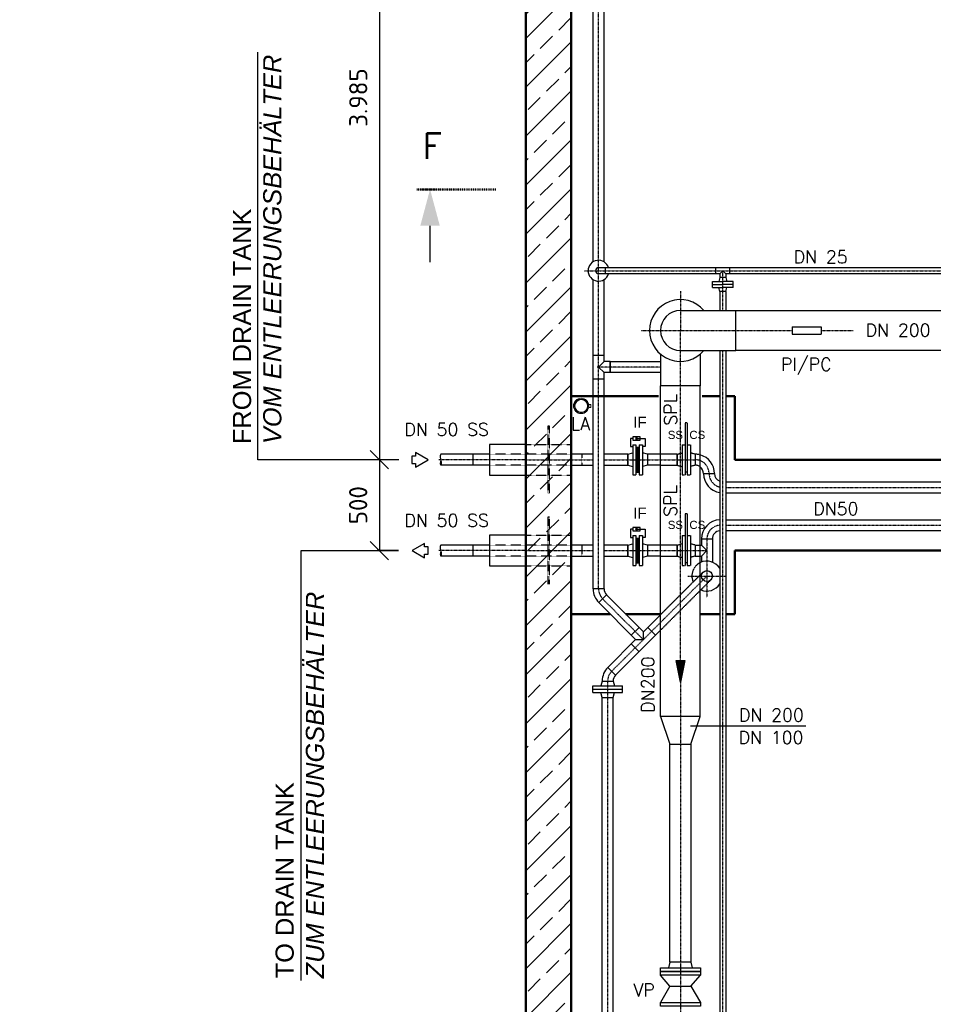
# Model space of a CAD drawing. Header units: millimetres. Extents: x -197187 to 231260338, y -45270 to 70505.
# Tile 48 of 85: x 40859 to 45886, y 7421 to 12838. Entities that reach past the tile are written whole.
import ezdxf
from ezdxf.enums import TextEntityAlignment as Align

# ---------------------------------------------------------------- set-up
doc = ezdxf.new("R2010")
doc.units = ezdxf.units.MM
doc.header["$LTSCALE"] = 0.5
doc.linetypes.add('DASHDOT', pattern=[1, 0.5, -0.25, 0, -0.25])
doc.linetypes.add('HIDDEN', pattern=[0.375, 0.25, -0.125])
for name, color, linetype in [('17', 7, 'Continuous'), ('21', 7, 'Continuous'), ('41', 7, 'Continuous'), ('8', 7, 'Continuous'), ('BEMAßUNG', 7, 'Continuous'), ('Beschriftung', 7, 'Continuous'), ('P-MU025ENTLÜ', 7, 'Continuous'), ('P-MU050ENTL', 7, 'Continuous'), ('P-MU150AUSL', 7, 'Continuous'), ('P-MU200AUSL', 7, 'Continuous'), ('P-MU200EINL', 7, 'Continuous'), ('P-MU300AUSL', 7, 'Continuous')]:
    doc.layers.add(name, color=color, linetype=linetype)
doc.styles.add('LBB3.5M1000', font='isocp.shx', dxfattribs={"height": 3.5})
doc.styles.add('ROMANS', font='ROMANS', dxfattribs={"height": 0.2})
doc.styles.get("Standard").update_dxf_attribs({"font": 'isocpeur.ttf'})
doc.dimstyles.new('DIN', dxfattribs={"dimtxt": 2.5, "dimasz": 2.5, "dimexe": 1.25, "dimexo": 0.625, "dimtad": 1, "dimtih": 1, "dimdec": 4, "dimdsep": 46, "dimlunit": 6, "dimtxsty": 'Standard', "dimcen": 2.5, "dimadec": 0, "dimazin": 0, "dimtfac": 1, "dimtdec": 4, "dimtmove": 0, "dimatfit": 3, "dimfxl": 0, "dimtvp": 1, "dimtolj": 1, "dimtzin": 0, "dimarcsym": 0})

# ---------------------------------------------------------------- blocks, each defined once
blk = doc.blocks.new('SPFEIL')
at = {"layer": '17', "color": 7, "linetype": 'Continuous'}
blk.add_line((-20, 0), (-10, 0), dxfattribs=at)
blk.add_solid([(-10, -2.6795), (0, 0), (-10, 2.6795)], dxfattribs=at)
blk = doc.blocks.new('_Oblique')
at = {"color": 0, "linetype": 'ByBlock', "lineweight": -2}
blk.add_line((-0.5, -0.5), (0.5, 0.5), dxfattribs=at)
blk = doc.blocks.new('*D36')
at = {"layer": 'BEMAßUNG', "color": 0, "lineweight": -2, "transparency": 16777216}
for p, q in [((42944, 14402), (42825.3, 14402)), ((42837.8, 14402), (42837.8, 10417)), ((42944, 10417), (42825.3, 10417))]:
    blk.add_line(p, q, dxfattribs=at)
at = {"layer": 'DEFPOINTS', "color": 0, "transparency": 16777216}
for p in [(43644, 14402), (42837.8, 10417), (43644, 10417)]:
    blk.add_point(p, dxfattribs=at)
at = {"layer": 'BEMAßUNG', "color": 0, "lineweight": -2, "transparency": 16777216, "xscale": 100, "yscale": 100, "zscale": 100}
for p, rotation in [((42837.8, 14402), 90), ((42837.8, 10417), 270)]:
    blk.add_blockref('_Oblique', p, dxfattribs=dict(at, rotation=rotation))
at = {"layer": 'BEMAßUNG', "color": 0, "transparency": 16777216, "insert": (42721.7, 12409.5), "char_height": 100, "attachment_point": 5, "rotation": 90}
blk.add_mtext('\\A1;3.985', dxfattribs=at)
blk = doc.blocks.new('*D37')
at = {"layer": 'BEMAßUNG', "color": 0, "lineweight": -2, "transparency": 16777216}
for p, q in [((42944, 10417), (42825.3, 10417)), ((42837.8, 10417), (42837.8, 9917)), ((42943.2, 9917), (42825.3, 9917))]:
    blk.add_line(p, q, dxfattribs=at)
at = {"layer": 'DEFPOINTS', "color": 0, "transparency": 16777216}
for p in [(43644, 10417), (42837.8, 9917), (43643.2, 9917)]:
    blk.add_point(p, dxfattribs=at)
at = {"layer": 'BEMAßUNG', "color": 0, "lineweight": -2, "transparency": 16777216, "xscale": 100, "yscale": 100, "zscale": 100}
for p, rotation in [((42837.8, 10417), 90), ((42837.8, 9917), 270)]:
    blk.add_blockref('_Oblique', p, dxfattribs=dict(at, rotation=rotation))
at = {"layer": 'BEMAßUNG', "color": 0, "transparency": 16777216, "insert": (42721.2, 10167), "char_height": 100, "attachment_point": 5, "rotation": 90}
blk.add_mtext('\\A1;500', dxfattribs=at)
blk = doc.blocks.new('FPFEIL')
at = {"layer": '41', "color": 7, "linetype": 'Continuous'}
for p, q in [((-99.9998, 18.5851), (-92.9259, 18.5851)), ((-99.9998, 15.7051), (-78.5259, 15.7051)), ((-99.9998, 12.8251), (-64.1259, 12.8251)), ((-99.9998, 12.8251), (-64.1259, 12.8251)), ((-99.9998, 9.9452), (-49.7259, 9.9452)), ((-99.9998, 7.0652), (-35.3259, 7.0652)), ((-99.9998, 4.1852), (-20.926, 4.1852)), ((-99.9998, 4.1852), (-20.926, 4.1852)), ((-99.9998, 1.3052), (-6.526, 1.3052)), ((-99.9998, -1.5748), (-7.874, -1.5748)), ((-99.9998, -4.4548), (-22.274, -4.4548)), ((-99.9998, -4.4548), (-22.274, -4.4548)), ((-99.9998, -7.3348), (-36.6739, -7.3348)), ((-99.9998, -10.2148), (-51.0739, -10.2148)), ((-99.9998, -13.0948), (-65.4739, -13.0948)), ((-99.9998, -13.0948), (-65.4739, -13.0948)), ((-99.9998, -15.9748), (-79.8739, -15.9748)), ((-99.9998, -18.8548), (-94.2739, -18.8548))]:
    blk.add_line(p, q, dxfattribs=at)
blk.add_lwpolyline([(0, 0), (-99.9998, -20), (-99.9998, 20), (0, 0)], close=True, dxfattribs=at)

msp = doc.modelspace()

# ---------------------------------------------------------------- hatches: boundary and pattern name
h = msp.add_hatch()
h.set_pattern_fill('ANSI33', color=256, scale=30)
h.set_pattern_definition([(45, (49178.89, 8302.02), (-134.704, 134.704), []), (45, (49313.6, 8302.02), (-134.704, 134.704), [95.25, -47.625])])
h.paths.add_polyline_path([(43644.038, 14402.018), (44564.038, 14402.018), (44564.038, 14397.018), (44619.038, 14397.018), (44624.038, 14392.018), (44624.038, 14352.018), (44629.038, 14352.018), (44629.038, 14377.018), (44684.038, 14377.018), (44689.038, 14372.018), (44689.038, 14332.018), (44694.038, 14332.018), (44694.038, 14152.018), (43894.038, 14152.018), (43894.038, 3902.018), (51794.038, 3902.018), (51794.038, 2272.018), (51789.038, 2272.018), (51789.038, 2232.018), (51784.038, 2227.018), (51729.038, 2227.018), (51729.038, 2252.018), (51724.038, 2252.018), (51724.038, 2212.018), (51719.038, 2207.018), (51664.038, 2207.018), (51664.038, 2202.018), (51544.038, 2202.018), (51544.038, 3652.018), (43644.038, 3652.018)])
h.paths.add_polyline_path([(54257.078, 14152.018), (54257.078, 14402.018), (45709.038, 14402.018), (45709.038, 14397.018), (45654.038, 14397.018), (45649.038, 14392.018), (45649.038, 14352.018), (45644.038, 14352.018), (45644.038, 14377.018), (45589.038, 14377.018), (45584.038, 14372.018), (45584.038, 14332.018), (45579.038, 14332.018), (45579.038, 14152.018), (53394.038, 14152.018), (53394.038, 2272.018), (53399.038, 2272.018), (53399.038, 2232.018), (53404.038, 2227.018), (53459.038, 2227.018), (53459.038, 2252.018), (53464.038, 2252.018), (53464.038, 2212.018), (53469.038, 2207.018), (53524.038, 2207.018), (53524.038, 2202.018), (54257.078, 2202.018), (54257.078, 2452.018), (53644.038, 2452.018), (53644.038, 8802.018), (54257.078, 8802.018), (54257.078, 9052.018), (53644.038, 9052.018), (53644.038, 14152.018)])
h = msp.add_hatch(color=256)
h.dxf.hatch_style = 1
h.paths.add_polyline_path([(44246.834, 10534.388), (44256.205, 10528.978), (44256.205, 10539.799)])
at = {"lineweight": 5}
h = msp.add_hatch(dxfattribs=at)
h.set_pattern_fill('NET3', color=256, angle=90)
h.set_pattern_definition([(90, (1421.4496, 0), (-3.175, 2e-16), []), (150, (1421.4496, 0), (-1.5875, -2.74963066), []), (210, (1421.4496, 0), (1.5875, -2.74963066), [])])
h.paths.add_polyline_path([(44249.582, 10349.518), (44267.582, 10349.518), (44267.582, 10484.518), (44249.582, 10484.518)])
h = msp.add_hatch(color=256)
h.dxf.hatch_style = 1
h.paths.add_polyline_path([(44246.834, 10034.388), (44256.205, 10028.978), (44256.205, 10039.799)])
h = msp.add_hatch(dxfattribs=at)
h.set_pattern_fill('NET3', color=256, angle=90)
h.set_pattern_definition([(90, (1421.4496, -500), (-3.175, 2e-16), []), (150, (1421.4496, -500), (-1.5875, -2.74963066), []), (210, (1421.4496, -500), (1.5875, -2.74963066), [])])
h.paths.add_polyline_path([(44249.582, 9849.518), (44267.582, 9849.518), (44267.582, 9984.518), (44249.582, 9984.518)])

# ---------------------------------------------------------------- linework, layer by layer
at = {"lineweight": 13}
for p, q in [((43913.999, 10729.328), (43916.712, 10728.047)), ((43918.867, 10737.06), (43921.196, 10735.168)), ((43922.041, 10740.507), (43924.118, 10738.343)), ((43929.669, 10746.182), (43931.145, 10743.57)), ((43935.045, 10745.465), (43933.904, 10748.239)), ((43961.67, 10745.465), (43962.811, 10748.239)), ((43967.046, 10746.182), (43965.57, 10743.57)), ((43974.674, 10740.507), (43972.597, 10738.343)), ((43977.848, 10737.06), (43975.52, 10735.168)), ((43982.716, 10729.328), (43980.003, 10728.047)), ((43915.011, 10723.726), (43912.153, 10724.637)), ((43915.011, 10702.464), (43912.153, 10701.553)), ((43913.999, 10696.862), (43916.712, 10698.143)), ((43918.867, 10689.13), (43921.196, 10691.022)), ((43922.041, 10685.683), (43924.118, 10687.847)), ((43929.669, 10680.008), (43931.145, 10682.62)), ((43935.045, 10680.726), (43933.904, 10677.951)), ((43961.67, 10680.726), (43962.811, 10677.951)), ((43967.046, 10680.008), (43965.57, 10682.62)), ((43974.674, 10685.683), (43972.597, 10687.847)), ((43977.848, 10689.13), (43975.52, 10691.022)), ((43982.716, 10696.862), (43980.003, 10698.143)), ((43981.704, 10723.726), (43984.562, 10724.637)), ((43981.704, 10702.464), (43984.562, 10701.553))]:
    msp.add_line(p, q, dxfattribs=at)
msp.add_lwpolyline([(43990.059, 10721.293), (44001.803, 10721.293), (44001.803, 10704.897), (43990.059, 10704.897)], dxfattribs=at)
for points in [[(44232.834, 10534.388), (44219.171, 10534.388), (44219.171, 10489.842), (44231.582, 10489.842)], [(44253.082, 10534.388), (44299.832, 10534.388), (44299.832, 10489.842), (44285.582, 10489.842)], [(44232.834, 10034.388), (44219.171, 10034.388), (44219.171, 9989.842), (44231.582, 9989.842)], [(44253.082, 10034.388), (44299.832, 10034.388), (44299.832, 9989.842), (44285.582, 9989.842)]]:
    msp.add_lwpolyline(points)
for points in [[(44273.33, 10525.397), (44273.33, 10543.379), (44232.834, 10543.379), (44232.834, 10525.397)], [(44246.834, 10534.388), (44256.205, 10528.978), (44256.205, 10539.799)], [(44273.33, 10025.397), (44273.33, 10043.379), (44232.834, 10043.379), (44232.834, 10025.397)], [(44246.834, 10034.388), (44256.205, 10028.978), (44256.205, 10039.799)]]:
    msp.add_lwpolyline(points, close=True)
at = {"color": 0}
for points in [[(44384.488, 9005.018), (44436.888, 8853.018), (44551.188, 8853.018), (44603.588, 9005.018)], [(44436.888, 8853.018), (44551.188, 8853.018), (44551.188, 7653.018), (44436.888, 7653.018)]]:
    msp.add_lwpolyline(points, close=True, dxfattribs=at)
at = {"lineweight": 13}
for radius in [42.5, 38, 35]:
    msp.add_circle((43948.358, 10713.095), radius, dxfattribs=at)
at = {"layer": '17', "linetype": 'DASHDOT', "lineweight": 50, "ltscale": 20}
msp.add_line((43479.323, 11904.648), (43043.119, 11904.648), dxfattribs=at)
at = {"layer": '21', "linetype": 'Continuous', "lineweight": 50, "ltscale": 10}
for p, q in [((43894.038, 10767.018), (44373.647, 10767.018)), ((44614.429, 10767.018), (44710.688, 10767.018)), ((44744.388, 10767.018), (44794.038, 10767.018)), ((43894.038, 9567.018), (44108.273, 9567.018)), ((44193.55, 9567.018), (44384.488, 9567.018)), ((44603.588, 9567.018), (44710.688, 9567.018)), ((44744.388, 9567.018), (44794.038, 9567.018))]:
    msp.add_line(p, q, dxfattribs=at)
at = {"layer": '21', "linetype": 'Continuous', "ltscale": 10}
for p, q in [((44603.588, 9947.168), (44609.888, 9947.168)), ((44603.588, 9886.868), (44609.888, 9886.868)), ((44063.888, 9199.538), (44124.188, 9199.538))]:
    msp.add_line(p, q, dxfattribs=at)
at = {"layer": '41', "linetype": 'Continuous', "lineweight": 50, "ltscale": 10}
for p, q in [((43644.038, 3652.018), (43644.038, 14402.018)), ((43894.038, 3902.018), (43894.038, 14152.018)), ((44794.038, 10417.018), (44794.038, 10767.018)), ((46183.215, 10417.018), (44794.038, 10417.018)), ((44794.038, 9567.018), (44794.038, 9917.018)), ((46245.708, 9917.018), (44794.038, 9917.018))]:
    msp.add_line(p, q, dxfattribs=at)
at = {"layer": '41', "linetype": 'Continuous', "ltscale": 10}
msp.add_line((44074.188, 10991.018), (44013.888, 10991.018), dxfattribs=at)
at = {"layer": 'Beschriftung'}
for p, q in [((42944.038, 10417.018), (42169.27, 10417.018)), ((42407.204, 9917.02), (42943.247, 9917.02))]:
    msp.add_line(p, q, dxfattribs=at)
at = {"layer": 'P-MU025ENTLÜ', "linetype": 'DASHDOT', "ltscale": 10}
for p, q in [((43966.576, 11456.75), (46709.888, 11456.75)), ((44727.538, 11237.568), (44727.538, 11456.75)), ((44727.538, 6202.018), (44727.538, 11018.468))]:
    msp.add_line(p, q, dxfattribs=at)
at = {"layer": 'P-MU025ENTLÜ', "linetype": 'Continuous', "ltscale": 10}
for p, q in [((44689.538, 11473.6), (44044.038, 11473.6)), ((44689.538, 11439.9), (44044.038, 11439.9)), ((44082.038, 11439.9), (44082.038, 11473.6)), ((46709.888, 11473.6), (44689.538, 11473.6)), ((44689.538, 11439.9), (44689.538, 11473.6)), ((44710.688, 11439.9), (44689.538, 11439.9)), ((44710.688, 11439.9), (44727.538, 11456.75)), ((44710.688, 11439.9), (44710.688, 11418.75)), ((44727.538, 11456.75), (44744.388, 11439.9)), ((46709.888, 11439.9), (44744.388, 11439.9)), ((44744.388, 11439.9), (44744.388, 11418.75)), ((44765.538, 11439.9), (44765.538, 11473.6)), ((44670.038, 11396.75), (44727.538, 11396.75)), ((44670.038, 11364.75), (44670.038, 11396.75)), ((44670.038, 11380.75), (44727.538, 11380.75)), ((44710.688, 11418.75), (44704.793, 11396.75)), ((44744.388, 11418.75), (44710.688, 11418.75)), ((44785.038, 11396.75), (44727.538, 11396.75)), ((44785.038, 11380.75), (44727.538, 11380.75)), ((44744.388, 11418.75), (44750.283, 11396.75)), ((44785.038, 11364.75), (44785.038, 11396.75)), ((44670.038, 11364.75), (44727.538, 11364.75)), ((44710.688, 11342.75), (44704.793, 11364.75)), ((44710.688, 11342.75), (44710.688, 11237.568)), ((44744.388, 11342.75), (44710.688, 11342.75)), ((44785.038, 11364.75), (44727.538, 11364.75)), ((44744.388, 11342.75), (44750.283, 11364.75)), ((44744.388, 11342.75), (44744.388, 11237.568)), ((44710.688, 11018.468), (44710.688, 6202.018)), ((44744.388, 11018.468), (44744.388, 6202.018))]:
    msp.add_line(p, q, dxfattribs=at)
for radius, start, end in [(57.5, 17.040253, 342.959747), (16.85, 90, 270)]:
    msp.add_arc((44044.038, 11456.75), radius, start, end, dxfattribs=at)
at = {"layer": 'P-MU050ENTL', "linetype": 'DASHDOT', "ltscale": 10}
for p, q in [((44044.038, 9706.312), (44044.038, 13926.018)), ((44384.488, 10927.018), (44035.842, 10927.018)), ((43644.038, 10417.018), (43165.046, 10417.018)), ((43644.038, 10417.018), (44013.888, 10417.018)), ((44074.188, 10417.018), (44576.038, 10417.018)), ((44744.388, 10265.018), (46245.708, 10265.018)), ((44744.388, 10057.018), (46245.708, 10057.018)), ((44640.038, 9981.018), (44640.038, 9659.036)), ((43644.038, 9917.018), (43165.046, 9917.02)), ((43644.038, 9917.018), (44013.888, 9917.018)), ((44074.188, 9917.018), (44640.038, 9917.018)), ((44116.298, 9253.278), (44640.038, 9777.018)), ((44535.54, 9777.018), (44741.464, 9777.018)), ((44065.828, 9652.102), (44290.475, 9427.455)), ((44094.038, 4128.018), (44094.038, 9199.538))]:
    msp.add_line(p, q, dxfattribs=at)
at = {"layer": 'P-MU050ENTL', "linetype": 'Continuous', "ltscale": 10}
for p, q in [((44013.888, 11505.711), (44013.888, 13836.018)), ((44074.188, 11505.711), (44074.188, 13836.018)), ((44013.888, 9706.312), (44013.888, 11407.788)), ((44074.188, 10957.168), (44074.188, 11407.788)), ((44108.038, 10957.168), (44108.038, 10896.868)), ((44074.188, 9706.312), (44074.188, 10896.868)), ((44013.888, 10863.018), (44074.188, 10863.018)), ((44231.582, 10499.518), (44249.582, 10499.518)), ((44231.582, 10499.518), (44231.582, 10334.518)), ((44249.582, 10499.518), (44249.582, 10334.518)), ((44267.582, 10499.518), (44285.582, 10499.518)), ((44267.582, 10499.518), (44267.582, 10334.518)), ((44285.582, 10499.518), (44285.582, 10334.518)), ((43444.038, 10447.168), (43176.938, 10447.168)), ((43351.389, 10447.168), (43351.389, 10386.868)), ((44013.888, 10447.168), (43894.038, 10447.168)), ((44204.582, 10447.168), (44074.188, 10447.168)), ((44204.582, 10447.168), (44231.582, 10454.403)), ((44204.582, 10447.168), (44204.582, 10386.868)), ((44204.582, 10386.868), (44204.582, 10447.168)), ((44312.582, 10447.168), (44285.582, 10454.403)), ((44384.488, 10447.168), (44312.582, 10447.168)), ((44312.582, 10447.168), (44312.582, 10386.868)), ((43444.038, 10386.868), (43176.509, 10386.868)), ((43894.038, 10386.868), (44013.888, 10386.868)), ((44074.188, 10386.868), (44204.582, 10386.868)), ((44204.582, 10386.868), (44231.582, 10379.634)), ((44312.582, 10386.868), (44285.582, 10379.634)), ((44384.488, 10386.868), (44312.582, 10386.868)), ((44231.582, 10334.518), (44243.443, 10334.518)), ((44243.443, 10334.518), (44249.582, 10334.518)), ((44267.582, 10334.518), (44285.582, 10334.518)), ((44621.888, 10341.018), (44682.188, 10341.018)), ((44744.388, 10295.168), (46245.708, 10295.168)), ((44744.388, 10234.868), (46245.708, 10234.868)), ((44231.582, 9999.518), (44249.582, 9999.518)), ((44231.582, 9999.518), (44231.582, 9834.518)), ((44249.582, 9999.518), (44249.582, 9834.518)), ((44267.582, 9999.518), (44285.582, 9999.518)), ((44267.582, 9999.518), (44267.582, 9834.518)), ((44285.582, 9999.518), (44285.582, 9834.518)), ((43444.038, 9947.168), (43176.938, 9947.168)), ((43351.389, 9947.168), (43351.389, 9886.868)), ((44013.888, 9947.168), (43894.038, 9947.168)), ((44204.582, 9947.168), (44074.188, 9947.168)), ((44204.582, 9947.168), (44231.582, 9954.403)), ((44204.582, 9947.168), (44204.582, 9886.868)), ((44204.582, 9886.868), (44204.582, 9947.168)), ((44312.582, 9947.168), (44285.582, 9954.403)), ((44384.488, 9947.168), (44312.582, 9947.168)), ((44312.582, 9947.168), (44312.582, 9886.868)), ((43444.038, 9886.868), (43176.509, 9886.868)), ((43894.038, 9886.868), (44013.888, 9886.868)), ((44074.188, 9886.868), (44204.582, 9886.868)), ((44204.582, 9886.868), (44231.582, 9879.634)), ((44312.582, 9886.868), (44285.582, 9879.634)), ((44384.488, 9886.868), (44312.582, 9886.868)), ((44231.582, 9834.518), (44243.443, 9834.518)), ((44243.443, 9834.518), (44249.582, 9834.518)), ((44267.582, 9834.518), (44285.582, 9834.518)), ((44074.188, 9706.312), (44013.888, 9706.312)), ((44044.038, 9630.312), (44087.617, 9673.892)), ((44087.147, 9673.421), (44290.475, 9470.093)), ((44044.508, 9630.783), (44247.836, 9427.455)), ((44290.475, 9470.093), (44384.488, 9564.107)), ((44223.901, 9451.391), (44266.539, 9494.029)), ((44357.049, 9451.391), (44314.41, 9494.029)), ((44094.979, 9274.598), (44247.836, 9427.455)), ((44137.617, 9231.959), (44384.488, 9478.83)), ((44247.836, 9427.455), (44290.475, 9427.455)), ((44290.475, 9427.455), (44290.475, 9470.093)), ((44266.539, 9360.881), (44223.901, 9403.519)), ((44137.617, 9231.959), (44094.979, 9274.598)), ((44011.538, 9172.538), (44176.538, 9172.538)), ((44011.538, 9136.538), (44011.538, 9172.538)), ((44063.888, 9199.538), (44056.653, 9172.538)), ((44063.888, 9199.538), (44124.188, 9199.538)), ((44124.188, 9199.538), (44131.423, 9172.539)), ((44176.538, 9136.538), (44176.538, 9172.538)), ((44011.538, 9154.538), (44176.538, 9154.538)), ((44011.538, 9136.538), (44176.538, 9136.538)), ((44063.888, 9109.538), (44056.653, 9136.538)), ((44063.888, 6773.018), (44063.888, 9109.538)), ((44063.888, 9109.538), (44124.188, 9109.538)), ((44124.188, 9109.538), (44131.423, 9136.538)), ((44124.188, 6739.168), (44124.188, 9109.538)), ((44436.888, 7653.018), (44428.538, 7621.018)), ((44551.188, 7653.018), (44436.888, 7653.018)), ((44551.188, 7653.018), (44559.538, 7621.018)), ((44436.888, 7521.018), (44384.038, 7581.018)), ((44551.188, 7521.018), (44604.038, 7581.018)), ((44436.888, 7521.018), (44384.038, 7431.018)), ((44436.888, 7521.018), (44551.188, 7521.018)), ((44551.188, 7521.018), (44604.038, 7431.018))]:
    msp.add_line(p, q, dxfattribs=at)
at = {"layer": 'P-MU050ENTL', "linetype": 'HIDDEN', "ltscale": 6}
for p, q in [((44521.038, 10620.018), (44521.038, 10499.518)), ((44531.038, 10620.018), (44521.038, 10620.018)), ((44531.038, 10620.018), (44531.038, 10499.518)), ((44503.038, 10499.518), (44521.038, 10499.518)), ((44503.038, 10499.518), (44503.038, 10334.518)), ((44521.038, 10499.518), (44521.038, 10334.518)), ((44531.038, 10499.518), (44549.038, 10499.518)), ((44531.038, 10499.518), (44531.038, 10334.518)), ((44549.038, 10499.518), (44549.038, 10334.518)), ((44476.038, 10447.168), (44384.488, 10447.168)), ((44476.038, 10447.168), (44503.038, 10454.403)), ((44476.038, 10447.168), (44476.038, 10386.868)), ((44476.038, 10386.868), (44476.038, 10447.168)), ((44576.038, 10447.168), (44549.038, 10454.403)), ((44576.038, 10447.168), (44576.038, 10386.868)), ((44384.488, 10386.868), (44476.038, 10386.868)), ((44476.038, 10386.868), (44503.038, 10379.634)), ((44531.038, 10349.518), (44521.038, 10349.518)), ((44576.038, 10386.868), (44549.038, 10379.634)), ((44503.038, 10334.518), (44514.9, 10334.518)), ((44514.9, 10334.518), (44521.038, 10334.518)), ((44531.038, 10334.518), (44549.038, 10334.518)), ((44521.038, 10120.018), (44521.038, 9999.518)), ((44531.038, 10120.018), (44521.038, 10120.018)), ((44531.038, 10120.018), (44531.038, 9999.518)), ((44503.038, 9999.518), (44521.038, 9999.518)), ((44503.038, 9999.518), (44503.038, 9834.518)), ((44521.038, 9999.518), (44521.038, 9834.518)), ((44531.038, 9999.518), (44549.038, 9999.518)), ((44531.038, 9999.518), (44531.038, 9834.518)), ((44549.038, 9999.518), (44549.038, 9834.518)), ((44476.038, 9947.168), (44384.488, 9947.168)), ((44476.038, 9947.168), (44503.038, 9954.403)), ((44476.038, 9947.168), (44476.038, 9886.868)), ((44476.038, 9947.168), (44476.038, 9886.868)), ((44476.038, 9886.868), (44476.038, 9947.168)), ((44576.038, 9947.168), (44549.038, 9954.403)), ((44576.038, 9947.168), (44576.038, 9886.868)), ((44576.038, 9947.168), (44603.588, 9947.168)), ((44384.488, 9886.868), (44476.038, 9886.868)), ((44476.038, 9886.868), (44503.038, 9879.634)), ((44576.038, 9886.868), (44549.038, 9879.634)), ((44576.038, 9886.868), (44603.588, 9886.868)), ((44503.038, 9834.518), (44514.9, 9834.518)), ((44514.9, 9834.518), (44521.038, 9834.518)), ((44531.038, 9849.518), (44521.038, 9849.518)), ((44531.038, 9834.518), (44549.038, 9834.518)), ((44384.488, 9478.83), (44661.357, 9755.699)), ((44384.88, 9564.498), (44618.719, 9798.338))]:
    msp.add_line(p, q, dxfattribs=at)
at = {"layer": 'P-MU050ENTL', "linetype": 'HIDDEN', "ltscale": 10}
for p, q in [((43644.038, 10501.168), (43894.038, 10501.168)), ((43894.038, 10447.168), (43444.038, 10447.168)), ((43951.389, 10447.168), (43951.389, 10386.868)), ((43894.038, 10386.868), (43444.038, 10386.868)), ((43644.038, 10332.868), (43894.038, 10332.868)), ((43644.038, 10001.168), (43894.038, 10001.168)), ((43894.038, 9947.168), (43444.038, 9947.168)), ((43951.389, 9947.168), (43951.389, 9886.868)), ((43894.038, 9886.868), (43444.038, 9886.868)), ((43644.038, 9832.868), (43894.038, 9832.868))]:
    msp.add_line(p, q, dxfattribs=at)
at = {"layer": 'P-MU050ENTL'}
for p, q in [((44744.388, 10087.168), (46245.708, 10087.168)), ((44744.388, 10026.868), (46245.708, 10026.868)), ((44609.888, 9981.018), (44670.188, 9981.018)), ((44609.888, 9981.018), (44609.888, 9947.168)), ((44670.188, 9981.018), (44670.188, 9853.812)), ((44609.888, 9947.168), (44640.038, 9917.018)), ((44640.038, 9917.018), (44609.888, 9886.868)), ((44609.888, 9886.868), (44609.888, 9853.812))]:
    msp.add_line(p, q, dxfattribs=at)
at = {"layer": 'P-MU050ENTL', "linetype": 'Continuous', "ltscale": 10}
for points in [[(44108.038, 10957.168), (44074.188, 10957.168), (44044.038, 10927.018)], [(44108.038, 10896.868), (44074.188, 10896.868), (44044.038, 10927.018)], [(43644.038, 10501.168), (43444.038, 10501.168), (43444.038, 10332.868), (43644.038, 10332.868)], [(43644.038, 10001.168), (43444.038, 10001.168), (43444.038, 9832.868), (43644.038, 9832.868)]]:
    msp.add_lwpolyline(points, dxfattribs=at)
for points in [[(44384.488, 10896.868), (44108.038, 10896.868), (44108.038, 10957.168), (44384.488, 10957.168)], [(43105.67, 10417.018), (43036.389, 10457.018), (43036.389, 10437.018), (43016.389, 10437.018), (43016.389, 10397.018), (43036.389, 10397.018), (43036.389, 10377.018), (43105.67, 10417.018)], [(43017.81, 9917.018), (43087.091, 9877.018), (43087.091, 9897.018), (43107.091, 9897.018), (43107.091, 9937.018), (43087.091, 9937.018), (43087.091, 9957.018), (43017.81, 9917.018)], [(44384.038, 7621.018), (44604.038, 7621.018), (44604.038, 7601.018), (44384.038, 7601.018)], [(44384.038, 7601.018), (44604.038, 7601.018), (44604.038, 7581.018), (44384.038, 7581.018)], [(44384.038, 7431.018), (44604.038, 7431.018), (44604.038, 7411.018), (44384.038, 7411.018)]]:
    msp.add_lwpolyline(points, close=True, dxfattribs=at)
at = {"layer": 'P-MU050ENTL', "linetype": 'HIDDEN', "ltscale": 10}
for points in [[(43764.038, 10232.868), (43774.038, 10232.868), (43774.038, 10601.168), (43764.038, 10601.168)], [(43764.038, 9732.868), (43774.038, 9732.868), (43774.038, 10101.168), (43764.038, 10101.168)]]:
    msp.add_lwpolyline(points, close=True, dxfattribs=at)
at = {"layer": 'P-MU050ENTL', "linetype": 'Continuous', "ltscale": 10}
msp.add_circle((44640.038, 9777.018), 30.15, dxfattribs=at)
at = {"layer": 'P-MU050ENTL', "linetype": 'HIDDEN', "ltscale": 20}
for radius, start in [(106.15, 74.957326), (45.85, 53.067595)]:
    msp.add_arc((44576.038, 10341.018), radius, start, 90, dxfattribs=at)
at = {"layer": 'P-MU050ENTL', "linetype": 'DASHDOT', "ltscale": 10}
for centre, start, end in [((44576.038, 10341.018), 0, 90), ((44728.038, 10341.018), 180, 256.803614), ((44716.038, 9981.018), 94.036661, 180), ((44120.038, 9706.312), 180, 225), ((44170.038, 9199.538), 135, 180)]:
    msp.add_arc(centre, 76, start, end, dxfattribs=at)
at = {"layer": 'P-MU050ENTL', "ltscale": 10}
for centre, radius, start, end in [((44576.038, 10341.018), 106.15, 0, 74.957326), ((44566.283, 10336.148), 55.818, 5.006011, 48.061584)]:
    msp.add_arc(centre, radius, start, end, dxfattribs=at)
at = {"layer": 'P-MU050ENTL', "linetype": 'Continuous', "ltscale": 10}
for centre, radius, start, end in [((44728.038, 10341.018), 106.15, 180, 260.592917), ((44728.038, 10341.018), 45.85, 180, 247.764903), ((44120.038, 9706.312), 106.15, 180, 225), ((44120.038, 9706.312), 45.85, 180, 225), ((44170.038, 9199.538), 106.15, 135, 180), ((44170.038, 9199.538), 45.85, 135, 180)]:
    msp.add_arc(centre, radius, start, end, dxfattribs=at)
at = {"layer": 'P-MU050ENTL'}
for centre, radius, start, end in [((44716.038, 9981.018), 106.15, 92.888953, 180), ((44716.038, 9981.018), 45.85, 96.700814, 180), ((44640.038, 9777.018), 82.5, 31.089289, 116.219947), ((44640.038, 9777.018), 82.5, 246.435592, 328.910711)]:
    msp.add_arc(centre, radius, start, end, dxfattribs=at)
at = {"layer": 'P-MU050ENTL', "linetype": 'HIDDEN', "ltscale": 6}
msp.add_arc((44640.038, 9777.018), 82.5, 116.219947, 203.564514, dxfattribs=at)
at = {"layer": 'P-MU050ENTL', "linetype": 'Continuous', "ltscale": 10}
for centre, major_axis, ratio, start_param, end_param in [((43188.4, 10418.304), (-11.892, -31.435), 0.31179874, 4.8829269, 6.28318531), ((43183.166, 10424.275), (-6.229, 22.894), 0.36338094, 0, 1.57079633), ((43165.046, 10418.304), (11.892, -31.435), 0.31179874, 0, 1.57079633), ((43188.4, 9918.304), (-11.892, -31.435), 0.31179874, 4.8829269, 6.28318531), ((43183.166, 9924.275), (-6.229, 22.894), 0.36338094, 0, 1.57079633), ((43165.046, 9918.304), (11.892, -31.435), 0.31179874, 0, 1.57079633)]:
    msp.add_ellipse(centre, major_axis=major_axis, ratio=ratio, start_param=start_param, end_param=end_param, dxfattribs=at)
at = {"layer": 'P-MU150AUSL', "linetype": 'DASHDOT', "ltscale": 10}
msp.add_line((44494.038, 11343.542), (44492.148, 9312.955), dxfattribs=at)
at = {"layer": 'P-MU200AUSL', "linetype": 'Continuous', "ltscale": 10}
for p, q in [((44384.488, 10998.023), (44384.488, 10823.018)), ((44603.588, 10998.023), (44603.588, 10823.018)), ((44603.588, 10823.018), (44384.488, 10823.018)), ((44603.588, 9005.018), (44603.588, 10823.018)), ((45183.534, 8951.304), (44549.743, 8951.304))]:
    msp.add_line(p, q, dxfattribs=at)
at = {"layer": 'P-MU200EINL', "linetype": 'Continuous', "ltscale": 10}
for p, q in [((44494.038, 11237.568), (44799.038, 11237.568)), ((44494.038, 11018.468), (44799.038, 11018.468))]:
    msp.add_line(p, q, dxfattribs=at)
msp.add_lwpolyline([(46151.858, 11018.468), (44799.038, 11018.468), (44799.038, 11237.568), (46151.858, 11237.568)], dxfattribs=at)
at = {"layer": 'P-MU200EINL'}
for points in [[(44249.582, 10349.518), (44267.582, 10349.518), (44267.582, 10484.518), (44249.582, 10484.518)], [(44249.582, 9849.518), (44267.582, 9849.518), (44267.582, 9984.518), (44249.582, 9984.518)]]:
    msp.add_lwpolyline(points, close=True, dxfattribs=at)
at = {"layer": 'P-MU200EINL', "linetype": 'Continuous', "ltscale": 10}
for radius, start, end in [(170, 40.121586, 319.878414), (109.55, 90, 270)]:
    msp.add_arc((44494.038, 11128.018), radius, start, end, dxfattribs=at)
at = {"layer": 'P-MU300AUSL', "linetype": 'DASHDOT', "ltscale": 10}
for p, q in [((44278.515, 11128.018), (45108.707, 11128.018)), ((45268.707, 11128.018), (45444.706, 11128.018)), ((44494.038, 9192.955), (44494.038, 5586.495))]:
    msp.add_line(p, q, dxfattribs=at)
at = {"layer": 'P-MU300AUSL', "linetype": 'Continuous', "ltscale": 10}
for p, q in [((45108.707, 11148.018), (45268.707, 11148.018)), ((45108.707, 11148.018), (45108.707, 11108.018)), ((45108.707, 11108.018), (45268.707, 11108.018)), ((45268.707, 11148.018), (45268.707, 11108.018))]:
    msp.add_line(p, q, dxfattribs=at)

# ---------------------------------------------------------------- block references
at = {"layer": '17', "linetype": 'Continuous', "lineweight": 50, "ltscale": 10, "xscale": 20, "yscale": -20, "rotation": 90}
msp.add_blockref('SPFEIL', (43116.771, 11904.648), dxfattribs=at)
at = {"layer": '41', "linetype": 'Continuous', "ltscale": 10, "xscale": 1.200001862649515, "yscale": 1.200001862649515, "rotation": 270}
msp.add_blockref('FPFEIL', (44494.038, 9192.955), dxfattribs=at)

# ---------------------------------------------------------------- texts
at = {"layer": '17', "linetype": 'Continuous', "lineweight": 50, "ltscale": 10, "style": 'ROMANS'}
msp.add_text('F', height=140, dxfattribs=at).set_placement((43074.73, 12142.839), align=Align.MIDDLE_LEFT)
at = {"layer": '8', "linetype": 'Continuous', "insert": (17007.351, 10250.985), "char_height": 70, "width": 889.91962, "attachment_point": 1, "style": 'ROMANS'}
msp.add_mtext('\\pi64.96;PRODUCT PIPE\\P\\pi4.9598;PRODUKTENROHR\\P\\pi358.29;mm', dxfattribs=at)
at = {"layer": 'BEMAßUNG', "linetype": 'Continuous', "ltscale": 10, "style": 'ROMANS'}
for s, p in [('DN 25', (45414.358, 11497.694)), ('DN 200', (45870.683, 11095.256)), ('DN 50 SS', (43440.576, 10548.182)), ('DN 50 SS', (43440.576, 10048.182))]:
    msp.add_text(s, height=70, dxfattribs=at).set_placement(p, align=Align.RIGHT)
msp.add_text('DN50', height=70, dxfattribs=at).set_placement((45224.863, 10112.513))
msp.add_text('DN200', height=70, rotation=90, dxfattribs=at).set_placement((44349.829, 9334.691), align=Align.RIGHT)
at = {"layer": 'Beschriftung', "insert": (42031.87, 10502.844), "char_height": 100, "width": 2190.36115, "attachment_point": 1, "rotation": 90, "style": 'LBB3.5M1000', "bg_fill": 2}
msp.add_mtext('{\\fArial|b0|i0|c0|p34;FROM DRAIN TANK\\P\\fArial|b0|i1|c0|p34;VOM ENTLEERUNGSBEHÄLTER}', dxfattribs=at)
at = {"layer": 'P-MU050ENTL', "style": 'ROMANS'}
for p in [(44475.014, 10605.262), (44473.882, 10103.483)]:
    msp.add_text('SPL', height=70, rotation=90, dxfattribs=at).set_placement(p)
at = {"layer": 'P-MU050ENTL', "char_height": 45, "width": 502.09952, "attachment_point": 1}
for insert in [(44424.753, 10576.311), (44424.753, 10081.21)]:
    msp.add_mtext('{\\fArial|b0|i0|c0|p34;SS  CS}', dxfattribs=dict(at, insert=insert))
at = {"layer": 'P-MU150AUSL', "linetype": 'Continuous', "ltscale": 10, "style": 'ROMANS'}
msp.add_text('LA', height=70, dxfattribs=at).set_placement((43891.637, 10580.526))
at = {"layer": 'P-MU200AUSL', "linetype": 'Continuous', "ltscale": 10, "style": 'ROMANS'}
for s, p in [('DN 200', (45173.548, 8977.743)), ('DN 100', (45171.576, 8854.279))]:
    msp.add_text(s, height=70, dxfattribs=at).set_placement(p, align=Align.RIGHT)
msp.add_text('VP', height=70, dxfattribs=at).set_placement((44235.821, 7464.859))
at = {"layer": 'P-MU300AUSL', "linetype": 'Continuous', "ltscale": 10, "style": 'ROMANS'}
msp.add_text('PI/PC', height=70, dxfattribs=at).set_placement((45047.174, 10906.733))

# ---------------------------------------------------------------- dimensions: what is measured, and where the dimension line sits
at = {"layer": 'BEMAßUNG'}
for base, p1, p2, picture, middle in [((42837.788, 10417.018), (43644.038, 14402.018), (43644.038, 10417.018), '*D36', (42721.656, 12409.518)), ((42837.788, 9917.02), (43644.038, 10417.018), (43643.247, 9917.02), '*D37', (42721.182, 10167.019))]:
    dim = msp.add_linear_dim(base=base, p1=p1, p2=p2, angle=90, dimstyle='DIN', override={"dimscale": 10, "dimtxt": 10, "dimasz": 10, "dimexo": 70, "dimgap": 5, "dimdec": 2, "dimblk1": 'Oblique', "dimblk2": 'Oblique', "dimsah": 1, "dimtdec": 2, "dimtmove": 2}, dxfattribs=at)
    dim.commit()
    dim.dimension.update_dxf_attribs({"geometry": picture, "text_midpoint": middle, "dimtype": 160})

# ---------------------------------------------------------------- next in the draw order: linework, layer by layer
at = {"layer": 'Beschriftung'}
msp.add_line((42169.27, 10417.018), (42169.27, 12659.405), dxfattribs=at)

# ---------------------------------------------------------------- next in the draw order: texts
at = {"layer": 'Beschriftung', "char_height": 60, "width": 111.95845, "attachment_point": 1, "style": 'LBB3.5M1000', "bg_fill": 2}
for insert in [(44234.528, 10653.59), (44234.528, 10153.59)]:
    msp.add_mtext('{\\fArial|b0|i0|c0|p34;\\C256;IF}', dxfattribs=dict(at, insert=insert))
at = {"layer": 'Beschriftung', "insert": (42266.652, 7563.914), "char_height": 100, "width": 2190.36115, "attachment_point": 1, "rotation": 90, "style": 'LBB3.5M1000', "bg_fill": 2}
msp.add_mtext('{\\fArial|b0|i0|c0|p34;TO DRAIN TANK\\P\\fArial|b0|i1|c0|p34;ZUM ENTLEERUNGSBEHÄLTER}', dxfattribs=at)

# ---------------------------------------------------------------- next in the draw order: linework, layer by layer
at = {"layer": 'Beschriftung'}
msp.add_line((42407.204, 7552.055), (42407.204, 9917.02), dxfattribs=at)
at = {"layer": 'P-MU200AUSL', "linetype": 'Continuous', "ltscale": 10}
msp.add_line((44384.488, 9005.018), (44384.488, 10823.018), dxfattribs=at)

doc.saveas('drawing.dxf')
